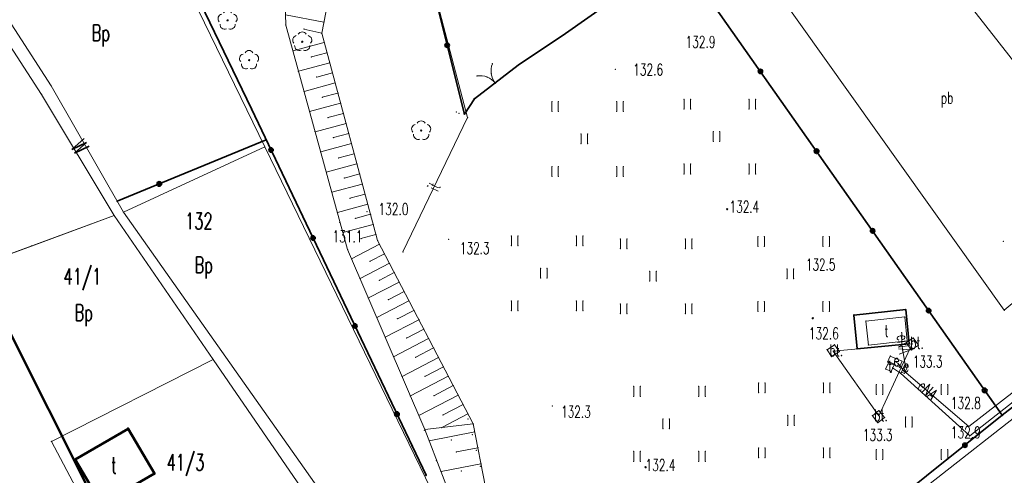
# Model space of a CAD drawing. Header units: metres. Extents: x 6429983 to 6430302, y 5950841 to 5951152.
# Tile 8 of 23: x 6430095 to 6430170, y 5950911 to 5950946. Entities that reach past the tile are written whole.
import ezdxf
from ezdxf.enums import TextEntityAlignment as Align

# ---------------------------------------------------------------- set-up
doc = ezdxf.new("R2010")
doc.units = ezdxf.units.M
doc.layers.get('0').update_dxf_attribs({"linetype": 'CONTINUOUS', "lineweight": 18})
for name, color, linetype, lineweight in [('BDOT500-BU-IB-12_01-', 7, 'CONTINUOUS', 18), ('BDOT500-KT-CR01-', 7, 'CONTINUOUS', 18), ('BDOT500-KT-OK02-', 7, 'CONTINUOUS', 18), ('BDOT500-KT-OK05_01-', 7, 'CONTINUOUS', 35), ('BDOT500-PT-TU-04-', 7, 'CONTINUOUS', 18), ('BDOT500-RT-PW01-', 7, 'CONTINUOUS', 18), ('BDOT500-RT-SKN-', 7, 'CONTINUOUS', 18), ('BDZ_ObiektPrzyrodniczy_P', 96, 'CONTINUOUS', 18), ('EGIB-BU-BT-', 7, 'CONTINUOUS', 50), ('EGIB-D03-', 7, 'CONTINUOUS', 18), ('EGIB-KL-B-', 96, 'CONTINUOUS', 18), ('EGIB-KL-BP-', 96, 'CONTINUOUS', 18), ('EGIB-KL-BR-RIVB-', 96, 'CONTINUOUS', 18), ('EGIB-KL-R-RIVB-', 96, 'CONTINUOUS', 18), ('EGIB-KL-W-', 96, 'CONTINUOUS', 18), ('GESUT-SU-PE-04-', 1, 'CONTINUOUS', 18), ('GESUT-SU-PE-US17_02-', 1, 'CONTINUOUS', 18), ('GESUT-SU-PE-US31_03-', 1, 'CONTINUOUS', 18), ('GESUT-SU-PT-01-', 30, 'CONTINUOUS', 18), ('GESUT-SU-PT-SM03_02-', 30, 'CONTINUOUS', 18), ('GESUT-SU-PT-US18_01-', 30, 'CONTINUOUS', 18), ('SKARPA', 7, 'CONTINUOUS', 18), ('skarpa nowa', 7, 'CONTINUOUS', 18), ('wypelnienie skarpy', 7, 'CONTINUOUS', 18), ('zakres', 1, 'CONTINUOUS', 50), ('zywoplot', 96, 'CONTINUOUS', 18)]:
    doc.layers.add(name, color=color, linetype=linetype, lineweight=lineweight)
doc.styles.get("Standard").update_dxf_attribs({"font": 'simplex.shx'})

# ---------------------------------------------------------------- blocks, each defined once
blk = doc.blocks.new('OBOP02_01')
at = {"linetype": 'Continuous', "lineweight": 18}
blk.add_hatch(color=0, dxfattribs=at).paths.add_polyline_path([(0, -0.1, 1), (0, 0.1, 1)])
at = {"color": 0, "linetype": 'Continuous', "lineweight": 18}
blk.add_circle((0, 0), 0.1, dxfattribs=at)
for centre, radius, start, end in [((-0.77, 0.25), 0.7, 101.6336, 222.6627), ((0, 0.8), 0.7, 29.8459, 150.1541), ((0.77, 0.25), 0.7, 317.3373, 78.3664), ((-0.46, -0.64), 0.71, 174.3693, 292.5572), ((0.46, -0.64), 0.71, 247.4428, 5.6307)]:
    blk.add_arc(centre, radius, start, end, dxfattribs=at)

msp = doc.modelspace()

# ---------------------------------------------------------------- linework, layer by layer
for p in [(6430140.4, 5950941.936), (6430128.177, 5950938.634), (6430128.177, 5950938.634), (6430128.384, 5950938.534), (6430129.044, 5950938.209), (6430121.29, 5950930.965), (6430119.207, 5950930.148), (6430127.574, 5950928.844), (6430170.26, 5950928.695), (6430124.057, 5950927.872), (6430135.564, 5950916.008), (6430129.082, 5950915.016), (6430129.082, 5950915.016), (6430125.707, 5950914.154), (6430125.707, 5950914.154), (6430125.75, 5950914.21), (6430129.47, 5950914.64), (6430129.59, 5950914.027), (6430126.084, 5950913.341), (6430127.78, 5950913.393), (6430127.78, 5950913.393), (6430129.391, 5950913.805), (6430129.391, 5950913.805), (6430124.737, 5950912.93), (6430128.184, 5950912.478), (6430129.701, 5950912.594), (6430129.701, 5950912.594), (6430129.83, 5950912.8), (6430126.629, 5950911.809), (6430126.629, 5950911.809), (6430126.994, 5950910.971), (6430128.55, 5950911.01), (6430128.55, 5950911.01), (6430130.01, 5950911.383), (6430130.01, 5950911.383), (6430130.07, 5950911.573)]:
    msp.add_point(p)
at = {"layer": 'BDOT500-BU-IB-12_01-', "linetype": 'Continuous', "lineweight": 18, "flags": 128}
msp.add_lwpolyline([(6430159.88, 5950920.71), (6430159.69, 5950922.55), (6430162.67, 5950922.87), (6430162.87, 5950921.03), (6430159.88, 5950920.71)], dxfattribs=at)
for points in [[(6430163.72, 5950920.7), (6430163.2, 5950920.34), (6430162.79, 5950920.87), (6430163.31, 5950921.26)], [(6430157.04, 5950919.82), (6430156.7, 5950920.35), (6430157.26, 5950920.73), (6430157.64, 5950920.21)], [(6430160.61, 5950914.73), (6430160.18, 5950915.27), (6430160.67, 5950915.66), (6430161.12, 5950915.12)]]:
    msp.add_lwpolyline(points, close=True, dxfattribs=at)
at = {"layer": 'BDOT500-BU-IB-12_01-'}
for p in [(6430159.69, 5950922.55), (6430162.67, 5950922.87), (6430162.79, 5950920.87), (6430162.87, 5950921.03), (6430163.31, 5950921.26), (6430156.7, 5950920.35), (6430157.26, 5950920.73), (6430157.64, 5950920.21), (6430159.88, 5950920.71), (6430159.88, 5950920.71), (6430163.2, 5950920.34), (6430163.72, 5950920.7), (6430157.04, 5950919.82), (6430160.67, 5950915.66), (6430160.18, 5950915.27), (6430160.61, 5950914.73), (6430161.12, 5950915.12)]:
    msp.add_point(p, dxfattribs=at)
at = {"layer": 'BDOT500-KT-CR01-', "lineweight": 18, "flags": 128}
msp.add_lwpolyline([(6430181.02, 5950929.83), (6430176.09, 5950926.06), (6430175.06, 5950927.35), (6430170.33, 5950923.39), (6430150.69, 5950950.95), (6430159.6, 5950957.17), (6430181.02, 5950929.83)], dxfattribs=at)
at = {"layer": 'BDOT500-KT-CR01-'}
msp.add_point((6430170.33, 5950923.39), dxfattribs=at)
at = {"layer": 'BDOT500-KT-OK02-', "lineweight": 18}
for centre, start, end in [((6430132.34, 5950941.8), 158, 218), ((6430129.98, 5950939.94), 38, 98)]:
    msp.add_arc(centre, 1.5, start, end, dxfattribs=at)
at = {"layer": 'BDOT500-KT-OK02-'}
for p in [(6430130.949, 5950942.362), (6430129.771, 5950941.425), (6430130.542, 5950941.331), (6430130.855, 5950941.591), (6430131.158, 5950940.877), (6430131.162, 5950940.863)]:
    msp.add_point(p, dxfattribs=at)
at = {"layer": 'BDOT500-KT-OK05_01-', "linetype": 'Continuous', "lineweight": 35, "flags": 128}
for points in [[(6430147.02, 5950896.73), (6430170.17, 5950915.3), (6430196.91, 5950936.05), (6430210.16, 5950946.62), (6430236.96, 5950968.19), (6430226.94, 5950976.63)], [(6430104.2, 5950955.93), (6430112.42, 5950938.88)], [(6430126.62, 5950947.17), (6430128.8, 5950938.48), (6430129.57, 5950939.67), (6430132.93, 5950942.26), (6430136.58, 5950944.69), (6430140, 5950947.09), (6430145.25, 5950950.77), (6430170.17, 5950915.3)], [(6430112.42, 5950938.88), (6430125.84, 5950910.69)], [(6430102.08, 5950931.78), (6430113.55, 5950936.5)], [(6430158.76, 5950923.01), (6430159, 5950920.42), (6430163, 5950920.79), (6430162.75, 5950923.44), (6430158.76, 5950923.01)]]:
    msp.add_lwpolyline(points, dxfattribs=at)
at = {"layer": 'BDOT500-KT-OK05_01-', "lineweight": 35}
for centre, radius in [((6430127.47, 5950943.78), 0.17), ((6430127.47, 5950943.78), 0.1), ((6430127.47, 5950943.78), 0.05), ((6430151.57, 5950941.77), 0.17), ((6430151.57, 5950941.77), 0.1), ((6430151.57, 5950941.77), 0.05), ((6430113.92, 5950935.72), 0.17), ((6430113.92, 5950935.72), 0.1), ((6430113.92, 5950935.72), 0.05), ((6430155.89, 5950935.63), 0.18), ((6430155.89, 5950935.63), 0.1), ((6430155.89, 5950935.63), 0.05), ((6430105.32, 5950933.11), 0.18), ((6430105.32, 5950933.11), 0.1), ((6430105.32, 5950933.11), 0.05), ((6430117.15, 5950928.95), 0.17), ((6430160.2, 5950929.5), 0.17), ((6430160.2, 5950929.5), 0.1), ((6430160.2, 5950929.5), 0.05), ((6430117.15, 5950928.95), 0.1), ((6430117.15, 5950928.95), 0.05), ((6430164.51, 5950923.36), 0.17), ((6430164.51, 5950923.36), 0.1), ((6430164.51, 5950923.36), 0.05), ((6430120.37, 5950922.18), 0.17), ((6430120.37, 5950922.18), 0.1), ((6430120.37, 5950922.18), 0.05), ((6430168.82, 5950917.22), 0.18), ((6430168.82, 5950917.22), 0.1), ((6430168.82, 5950917.22), 0.05), ((6430123.6, 5950915.4), 0.18), ((6430123.6, 5950915.4), 0.1), ((6430123.6, 5950915.4), 0.05), ((6430167.3, 5950913), 0.17), ((6430167.3, 5950913), 0.1), ((6430167.3, 5950913), 0.05)]:
    msp.add_circle(centre, radius, dxfattribs=at)
at = {"layer": 'BDOT500-KT-OK05_01-'}
for p in [(6430136.58, 5950944.69), (6430127.47, 5950943.78), (6430127.47, 5950943.78), (6430127.47, 5950943.78), (6430132.93, 5950942.26), (6430151.57, 5950941.77), (6430151.57, 5950941.77), (6430151.57, 5950941.77), (6430129.57, 5950939.67), (6430112.42, 5950938.88), (6430128.8, 5950938.48), (6430113.55, 5950936.5), (6430113.92, 5950935.72), (6430113.92, 5950935.72), (6430113.92, 5950935.72), (6430155.89, 5950935.63), (6430155.89, 5950935.63), (6430155.89, 5950935.63), (6430105.32, 5950933.11), (6430105.32, 5950933.11), (6430105.32, 5950933.11), (6430102.08, 5950931.78), (6430160.2, 5950929.5), (6430160.2, 5950929.5), (6430160.2, 5950929.5), (6430117.15, 5950928.95), (6430117.15, 5950928.95), (6430117.15, 5950928.95), (6430162.75, 5950923.44), (6430164.51, 5950923.36), (6430164.51, 5950923.36), (6430164.51, 5950923.36), (6430158.76, 5950923.01), (6430158.76, 5950923.01), (6430120.37, 5950922.18), (6430120.37, 5950922.18), (6430120.37, 5950922.18), (6430163, 5950920.79), (6430159, 5950920.42), (6430168.82, 5950917.22), (6430168.82, 5950917.22), (6430168.82, 5950917.22), (6430123.6, 5950915.4), (6430123.6, 5950915.4), (6430123.6, 5950915.4), (6430170.17, 5950915.3), (6430170.17, 5950915.3), (6430167.3, 5950913), (6430167.3, 5950913), (6430167.3, 5950913), (6430125.84, 5950910.69)]:
    msp.add_point(p, dxfattribs=at)
at = {"layer": 'BDOT500-PT-TU-04-', "linetype": 'Continuous', "lineweight": 18, "flags": 128}
for points in [[(6430135.52, 5950938.7), (6430135.52, 5950939.45)], [(6430136.02, 5950938.7), (6430136.02, 5950939.45)], [(6430140.52, 5950938.7), (6430140.52, 5950939.45)], [(6430141.02, 5950938.7), (6430141.02, 5950939.45)], [(6430145.69, 5950938.88), (6430145.69, 5950939.63)], [(6430146.19, 5950938.88), (6430146.19, 5950939.63)], [(6430150.69, 5950938.88), (6430150.69, 5950939.63)], [(6430151.19, 5950938.88), (6430151.19, 5950939.63)], [(6430137.77, 5950936.2), (6430137.77, 5950936.95)], [(6430138.27, 5950936.2), (6430138.27, 5950936.95)], [(6430147.94, 5950936.38), (6430147.94, 5950937.13)], [(6430148.44, 5950936.38), (6430148.44, 5950937.13)], [(6430135.52, 5950933.7), (6430135.52, 5950934.45)], [(6430136.02, 5950933.7), (6430136.02, 5950934.45)], [(6430140.52, 5950933.7), (6430140.52, 5950934.45)], [(6430141.02, 5950933.7), (6430141.02, 5950934.45)], [(6430145.69, 5950933.88), (6430145.69, 5950934.63)], [(6430146.19, 5950933.88), (6430146.19, 5950934.63)], [(6430150.69, 5950933.88), (6430150.69, 5950934.63)], [(6430151.19, 5950933.88), (6430151.19, 5950934.63)], [(6430132.41, 5950928.36), (6430132.41, 5950929.11)], [(6430132.91, 5950928.36), (6430132.91, 5950929.11)], [(6430137.41, 5950928.36), (6430137.41, 5950929.11)], [(6430137.91, 5950928.36), (6430137.91, 5950929.11)], [(6430140.8, 5950928.13), (6430140.8, 5950928.88)], [(6430141.3, 5950928.13), (6430141.3, 5950928.88)], [(6430145.8, 5950928.13), (6430145.8, 5950928.88)], [(6430146.3, 5950928.13), (6430146.3, 5950928.88)], [(6430151.37, 5950928.31), (6430151.37, 5950929.06)], [(6430151.87, 5950928.31), (6430151.87, 5950929.06)], [(6430156.37, 5950928.31), (6430156.37, 5950929.06)], [(6430156.87, 5950928.31), (6430156.87, 5950929.06)], [(6430134.66, 5950925.86), (6430134.66, 5950926.61)], [(6430135.16, 5950925.86), (6430135.16, 5950926.61)], [(6430143.05, 5950925.63), (6430143.05, 5950926.38)], [(6430143.55, 5950925.63), (6430143.55, 5950926.38)], [(6430153.62, 5950925.81), (6430153.62, 5950926.56)], [(6430154.12, 5950925.81), (6430154.12, 5950926.56)], [(6430132.41, 5950923.36), (6430132.41, 5950924.11)], [(6430132.91, 5950923.36), (6430132.91, 5950924.11)], [(6430137.41, 5950923.36), (6430137.41, 5950924.11)], [(6430137.91, 5950923.36), (6430137.91, 5950924.11)], [(6430140.8, 5950923.13), (6430140.8, 5950923.88)], [(6430141.3, 5950923.13), (6430141.3, 5950923.88)], [(6430145.8, 5950923.13), (6430145.8, 5950923.88)], [(6430146.3, 5950923.13), (6430146.3, 5950923.88)], [(6430151.37, 5950923.31), (6430151.37, 5950924.06)], [(6430151.87, 5950923.31), (6430151.87, 5950924.06)], [(6430156.37, 5950923.31), (6430156.37, 5950924.06)], [(6430156.87, 5950923.31), (6430156.87, 5950924.06)], [(6430151.42, 5950917.04), (6430151.42, 5950917.79)], [(6430151.92, 5950917.04), (6430151.92, 5950917.79)], [(6430156.42, 5950917.04), (6430156.42, 5950917.79)], [(6430156.92, 5950917.04), (6430156.92, 5950917.79)], [(6430141.82, 5950916.77), (6430141.82, 5950917.52)], [(6430142.32, 5950916.77), (6430142.32, 5950917.52)], [(6430146.82, 5950916.77), (6430146.82, 5950917.52)], [(6430147.32, 5950916.77), (6430147.32, 5950917.52)], [(6430160.48, 5950916.91), (6430160.48, 5950917.66)], [(6430160.98, 5950916.91), (6430160.98, 5950917.66)], [(6430165.48, 5950916.91), (6430165.48, 5950917.66)], [(6430165.98, 5950916.91), (6430165.98, 5950917.66)], [(6430144.07, 5950914.27), (6430144.07, 5950915.02)], [(6430144.57, 5950914.27), (6430144.57, 5950915.02)], [(6430153.67, 5950914.54), (6430153.67, 5950915.29)], [(6430154.17, 5950914.54), (6430154.17, 5950915.29)], [(6430162.73, 5950914.41), (6430162.73, 5950915.16)], [(6430163.23, 5950914.41), (6430163.23, 5950915.16)], [(6430141.82, 5950911.77), (6430141.82, 5950912.52)], [(6430142.32, 5950911.77), (6430142.32, 5950912.52)], [(6430146.82, 5950911.77), (6430146.82, 5950912.52)], [(6430147.32, 5950911.77), (6430147.32, 5950912.52)], [(6430151.42, 5950912.04), (6430151.42, 5950912.79)], [(6430151.92, 5950912.04), (6430151.92, 5950912.79)], [(6430156.42, 5950912.04), (6430156.42, 5950912.79)], [(6430156.92, 5950912.04), (6430156.92, 5950912.79)], [(6430160.48, 5950911.91), (6430160.48, 5950912.66)], [(6430160.98, 5950911.91), (6430160.98, 5950912.66)], [(6430165.48, 5950911.91), (6430165.48, 5950912.66)], [(6430165.98, 5950911.91), (6430165.98, 5950912.66)]]:
    msp.add_lwpolyline(points, dxfattribs=at)
at = {"layer": 'BDOT500-PT-TU-04-'}
for p in [(6430135.52, 5950939.45), (6430136.02, 5950939.45), (6430140.52, 5950939.45), (6430141.02, 5950939.45), (6430145.69, 5950939.63), (6430146.19, 5950939.63), (6430150.69, 5950939.63), (6430151.19, 5950939.63), (6430135.52, 5950938.7), (6430136.02, 5950938.7), (6430140.52, 5950938.7), (6430141.02, 5950938.7), (6430145.69, 5950938.88), (6430146.19, 5950938.88), (6430150.69, 5950938.88), (6430151.19, 5950938.88), (6430137.77, 5950936.95), (6430138.27, 5950936.95), (6430147.94, 5950937.13), (6430148.44, 5950937.13), (6430137.77, 5950936.2), (6430138.27, 5950936.2), (6430147.94, 5950936.38), (6430148.44, 5950936.38), (6430135.52, 5950934.45), (6430136.02, 5950934.45), (6430140.52, 5950934.45), (6430141.02, 5950934.45), (6430145.69, 5950934.63), (6430146.19, 5950934.63), (6430150.69, 5950934.63), (6430151.19, 5950934.63), (6430135.52, 5950933.7), (6430136.02, 5950933.7), (6430140.52, 5950933.7), (6430141.02, 5950933.7), (6430145.69, 5950933.88), (6430146.19, 5950933.88), (6430150.69, 5950933.88), (6430151.19, 5950933.88), (6430132.41, 5950929.11), (6430132.91, 5950929.11), (6430137.41, 5950929.11), (6430137.91, 5950929.11), (6430132.41, 5950928.36), (6430132.91, 5950928.36), (6430137.41, 5950928.36), (6430137.91, 5950928.36), (6430140.8, 5950928.88), (6430141.3, 5950928.88), (6430145.8, 5950928.88), (6430146.3, 5950928.88), (6430151.37, 5950929.06), (6430151.87, 5950929.06), (6430156.37, 5950929.06), (6430156.87, 5950929.06), (6430140.8, 5950928.13), (6430141.3, 5950928.13), (6430145.8, 5950928.13), (6430146.3, 5950928.13), (6430151.37, 5950928.31), (6430151.87, 5950928.31), (6430156.37, 5950928.31), (6430156.87, 5950928.31), (6430134.66, 5950926.61), (6430135.16, 5950926.61), (6430143.05, 5950926.38), (6430143.55, 5950926.38), (6430153.62, 5950926.56), (6430154.12, 5950926.56), (6430134.66, 5950925.86), (6430135.16, 5950925.86), (6430143.05, 5950925.63), (6430143.55, 5950925.63), (6430153.62, 5950925.81), (6430154.12, 5950925.81), (6430132.41, 5950924.11), (6430132.91, 5950924.11), (6430137.41, 5950924.11), (6430137.91, 5950924.11), (6430140.8, 5950923.88), (6430141.3, 5950923.88), (6430145.8, 5950923.88), (6430146.3, 5950923.88), (6430151.37, 5950924.06), (6430151.87, 5950924.06), (6430156.37, 5950924.06), (6430156.87, 5950924.06), (6430132.41, 5950923.36), (6430132.91, 5950923.36), (6430137.41, 5950923.36), (6430137.91, 5950923.36), (6430140.8, 5950923.13), (6430141.3, 5950923.13), (6430145.8, 5950923.13), (6430146.3, 5950923.13), (6430151.37, 5950923.31), (6430151.87, 5950923.31), (6430156.37, 5950923.31), (6430156.87, 5950923.31), (6430151.42, 5950917.79), (6430151.92, 5950917.79), (6430156.42, 5950917.79), (6430156.92, 5950917.79), (6430141.82, 5950917.52), (6430142.32, 5950917.52), (6430146.82, 5950917.52), (6430147.32, 5950917.52), (6430151.42, 5950917.04), (6430151.92, 5950917.04), (6430156.42, 5950917.04), (6430156.92, 5950917.04), (6430160.48, 5950917.66), (6430160.98, 5950917.66), (6430165.48, 5950917.66), (6430165.98, 5950917.66), (6430141.82, 5950916.77), (6430142.32, 5950916.77), (6430146.82, 5950916.77), (6430147.32, 5950916.77), (6430160.48, 5950916.91), (6430160.98, 5950916.91), (6430165.48, 5950916.91), (6430165.98, 5950916.91), (6430144.07, 5950915.02), (6430144.57, 5950915.02), (6430153.67, 5950915.29), (6430154.17, 5950915.29), (6430162.73, 5950915.16), (6430163.23, 5950915.16), (6430144.07, 5950914.27), (6430144.57, 5950914.27), (6430153.67, 5950914.54), (6430154.17, 5950914.54), (6430162.73, 5950914.41), (6430163.23, 5950914.41), (6430141.82, 5950912.52), (6430142.32, 5950912.52), (6430146.82, 5950912.52), (6430147.32, 5950912.52), (6430151.42, 5950912.79), (6430151.92, 5950912.79), (6430156.42, 5950912.79), (6430156.92, 5950912.79), (6430160.48, 5950912.66), (6430160.98, 5950912.66), (6430165.48, 5950912.66), (6430165.98, 5950912.66), (6430141.82, 5950911.77), (6430142.32, 5950911.77), (6430146.82, 5950911.77), (6430147.32, 5950911.77), (6430151.42, 5950912.04), (6430151.92, 5950912.04), (6430156.42, 5950912.04), (6430156.92, 5950912.04), (6430160.48, 5950911.91), (6430160.98, 5950911.91), (6430165.48, 5950911.91), (6430165.98, 5950911.91)]:
    msp.add_point(p, dxfattribs=at)
at = {"layer": 'BDOT500-RT-PW01-', "lineweight": 18}
for centre in [(6430149.01, 5950931.16), (6430155.59, 5950922.77), (6430167.8, 5950913.48), (6430142.73, 5950911.3)]:
    msp.add_circle(centre, 0.05, dxfattribs=at)
at = {"layer": 'BDOT500-RT-PW01-'}
for p in [(6430149.01, 5950931.16), (6430155.59, 5950922.77), (6430167.8, 5950913.48), (6430142.73, 5950911.3)]:
    msp.add_point(p, dxfattribs=at)
at = {"layer": 'BDOT500-RT-SKN-', "linetype": 'Continuous', "lineweight": 18, "flags": 128}
for points in [[(6430117.98, 5950945.56), (6430115.03, 5950946.12)], [(6430117.82, 5950944.7), (6430116.45, 5950945.03)], [(6430118.01, 5950943.99), (6430115.6, 5950943.34)], [(6430118.22, 5950943.21), (6430117.02, 5950942.88)], [(6430118.43, 5950942.43), (6430116.03, 5950941.78)], [(6430118.64, 5950941.65), (6430117.44, 5950941.33)], [(6430118.85, 5950940.88), (6430116.46, 5950940.23)], [(6430119.06, 5950940.1), (6430117.86, 5950939.78)], [(6430119.27, 5950939.32), (6430116.88, 5950938.68)], [(6430119.48, 5950938.54), (6430118.29, 5950938.22)], [(6430119.69, 5950937.76), (6430117.31, 5950937.13)], [(6430119.89, 5950936.99), (6430118.71, 5950936.67)], [(6430120.1, 5950936.21), (6430117.74, 5950935.57)], [(6430120.31, 5950935.43), (6430119.13, 5950935.11)], [(6430120.52, 5950934.65), (6430118.17, 5950934.02)], [(6430120.73, 5950933.88), (6430119.56, 5950933.56)], [(6430120.94, 5950933.1), (6430118.6, 5950932.47)], [(6430121.15, 5950932.32), (6430119.98, 5950932.01)], [(6430121.36, 5950931.54), (6430119.02, 5950930.91)], [(6430121.57, 5950930.77), (6430120.4, 5950930.45)], [(6430121.78, 5950929.99), (6430119.45, 5950929.36)], [(6430121.99, 5950929.21), (6430120.83, 5950928.9)], [(6430122.26, 5950928.46), (6430120.12, 5950927.34)], [(6430122.64, 5950927.73), (6430121.54, 5950927.16)], [(6430123.02, 5950927.01), (6430120.77, 5950925.83)], [(6430123.4, 5950926.28), (6430122.24, 5950925.68)], [(6430123.77, 5950925.56), (6430121.41, 5950924.33)], [(6430124.15, 5950924.83), (6430122.94, 5950924.2)], [(6430124.53, 5950924.11), (6430122.06, 5950922.82)], [(6430124.91, 5950923.38), (6430123.64, 5950922.73)], [(6430125.29, 5950922.66), (6430122.7, 5950921.31)], [(6430125.66, 5950921.94), (6430124.35, 5950921.25)], [(6430126.04, 5950921.21), (6430123.35, 5950919.81)], [(6430126.42, 5950920.49), (6430125.05, 5950919.77)], [(6430126.8, 5950919.76), (6430124, 5950918.3)], [(6430127.18, 5950919.04), (6430125.75, 5950918.29)], [(6430127.55, 5950918.31), (6430124.64, 5950916.79)], [(6430127.93, 5950917.59), (6430126.45, 5950916.81)], [(6430128.31, 5950916.86), (6430125.29, 5950915.29)], [(6430128.69, 5950916.14), (6430127.15, 5950915.33)], [(6430129.07, 5950915.41), (6430127.05, 5950914.36)], [(6430129.47, 5950914.64), (6430125.75, 5950914.21)]]:
    msp.add_lwpolyline(points, dxfattribs=at)
at = {"layer": 'BDOT500-RT-SKN-'}
for p in [(6430115.05, 5950945.33), (6430116.45, 5950945.03), (6430117.98, 5950945.56), (6430117.82, 5950944.7), (6430117.82, 5950944.7), (6430118.01, 5950943.99), (6430115.6, 5950943.34), (6430117.02, 5950942.88), (6430118.22, 5950943.21), (6430118.43, 5950942.43), (6430116.03, 5950941.78), (6430117.44, 5950941.33), (6430118.64, 5950941.65), (6430118.85, 5950940.88), (6430116.46, 5950940.23), (6430117.86, 5950939.78), (6430119.06, 5950940.1), (6430119.27, 5950939.32), (6430116.88, 5950938.68), (6430118.29, 5950938.22), (6430119.48, 5950938.54), (6430119.69, 5950937.76), (6430117.31, 5950937.13), (6430119.89, 5950936.99), (6430118.71, 5950936.67), (6430120.1, 5950936.21), (6430117.74, 5950935.57), (6430120.31, 5950935.43), (6430119.13, 5950935.11), (6430120.52, 5950934.65), (6430118.17, 5950934.02), (6430120.73, 5950933.88), (6430119.56, 5950933.56), (6430120.94, 5950933.1), (6430118.6, 5950932.47), (6430121.15, 5950932.32), (6430119.98, 5950932.01), (6430121.36, 5950931.54), (6430119.02, 5950930.91), (6430121.57, 5950930.77), (6430120.4, 5950930.45), (6430121.78, 5950929.99), (6430119.45, 5950929.36), (6430121.99, 5950929.21), (6430120.83, 5950928.9), (6430122.11, 5950928.75), (6430122.26, 5950928.46), (6430119.81, 5950928.06), (6430122.64, 5950927.73), (6430120.12, 5950927.34), (6430121.54, 5950927.16), (6430123.02, 5950927.01), (6430123.4, 5950926.28), (6430120.77, 5950925.83), (6430122.24, 5950925.68), (6430123.77, 5950925.56), (6430124.15, 5950924.83), (6430121.41, 5950924.33), (6430122.94, 5950924.2), (6430124.53, 5950924.11), (6430124.91, 5950923.38), (6430122.06, 5950922.82), (6430123.64, 5950922.73), (6430125.29, 5950922.66), (6430125.66, 5950921.94), (6430122.7, 5950921.31), (6430124.35, 5950921.25), (6430126.04, 5950921.21), (6430126.42, 5950920.49), (6430123.35, 5950919.81), (6430125.05, 5950919.77), (6430126.8, 5950919.76), (6430127.18, 5950919.04), (6430124, 5950918.3), (6430125.75, 5950918.29), (6430127.55, 5950918.31), (6430127.93, 5950917.59), (6430124.64, 5950916.79), (6430126.45, 5950916.81), (6430128.31, 5950916.86), (6430128.69, 5950916.14), (6430125.29, 5950915.29), (6430127.15, 5950915.33), (6430129.07, 5950915.41), (6430125.75, 5950914.21), (6430125.75, 5950914.21), (6430127.05, 5950914.36), (6430129.47, 5950914.64), (6430129.47, 5950914.64)]:
    msp.add_point(p, dxfattribs=at)
at = {"layer": 'BDZ_ObiektPrzyrodniczy_P'}
for p in [(6430110.575, 5950945.699), (6430116.317, 5950944.054), (6430112.224, 5950942.633), (6430125.466, 5950937.212)]:
    msp.add_point(p, dxfattribs=at)
at = {"layer": 'EGIB-BU-BT-', "linetype": 'Continuous', "lineweight": 50, "flags": 128}
msp.add_lwpolyline([(6430098.86, 5950911.9), (6430102.92, 5950914.27), (6430104.94, 5950910.82), (6430100.87, 5950908.45)], close=True, dxfattribs=at)
at = {"layer": 'EGIB-BU-BT-'}
for p in [(6430102.92, 5950914.27), (6430098.86, 5950911.9), (6430104.94, 5950910.82)]:
    msp.add_point(p, dxfattribs=at)
at = {"layer": 'EGIB-D03-', "linetype": 'Continuous', "lineweight": 18, "flags": 128}
for points in [[(6430140.63, 5951050.42), (6430186.81, 5951007.51), (6430198.5, 5950998.82), (6430195.09, 5950994.94), (6430224.84, 5950972.94), (6430230.57, 5950975.48), (6430236.78, 5950971.3), (6430230.66, 5950962.69), (6430173.63, 5950917.1), (6430152.54, 5950900.58), (6430136.47, 5950888.51), (6430113.43, 5950935.96), (6430100.43, 5950962.72), (6430089.8, 5950957.42), (6430080.04, 5950972.84), (6430066.15, 5950994.81), (6430109.39, 5951026.78)], [(6430102.56, 5950930.94), (6430097.01, 5950940.65), (6430087.09, 5950956), (6430087.78, 5950956.46), (6430089.8, 5950957.42), (6430100.43, 5950962.72), (6430113.43, 5950935.96)], [(6430136.47, 5950888.51), (6430135.3, 5950887.33), (6430136.09, 5950884.83), (6430130.26, 5950879.02), (6430129.23, 5950883.28), (6430129.16, 5950884.58), (6430127.53, 5950888), (6430126.4, 5950889.01), (6430119.41, 5950907.05), (6430102.56, 5950930.94), (6430113.43, 5950935.96)]]:
    msp.add_lwpolyline(points, close=True, dxfattribs=at)
for points in [[(6430061.606, 5950931.27), (6430063.14, 5950932.22), (6430065, 5950929.27), (6430090.6, 5950945.86), (6430073.11, 5950968.16), (6430080.04, 5950972.84), (6430089.8, 5950957.42), (6430087.78, 5950956.46), (6430087.09, 5950956), (6430082.85, 5950961.89), (6430081.91, 5950961.29), (6430081.41, 5950960.97), (6430086.26, 5950955.46), (6430096.26, 5950940), (6430101.85, 5950930.67), (6430084.35, 5950924.25), (6430070.77, 5950918.296)], [(6430087.09, 5950956), (6430097.01, 5950940.65), (6430102.56, 5950930.94), (6430119.41, 5950907.05)], [(6430118.58, 5950906.33), (6430109.46, 5950919.6), (6430101.85, 5950930.67), (6430096.26, 5950940), (6430086.26, 5950955.46)], [(6430070.77, 5950918.296), (6430084.35, 5950924.25), (6430101.85, 5950930.67), (6430109.46, 5950919.6), (6430097.02, 5950913.29), (6430101, 5950905.77), (6430085.131, 5950897.964)], [(6430085.131, 5950897.964), (6430101, 5950905.77), (6430097.02, 5950913.29), (6430109.46, 5950919.6), (6430118.58, 5950906.33), (6430124.55, 5950891.55), (6430126.15, 5950888.8), (6430104.635, 5950870.349)], [(6430167.839, 5950876.827), (6430152.54, 5950900.58), (6430173.63, 5950917.1), (6430180.08, 5950909.85), (6430197.098, 5950890.74)]]:
    msp.add_lwpolyline(points, dxfattribs=at)
at = {"layer": 'EGIB-D03-'}
for p in [(6430097.01, 5950940.65), (6430097.01, 5950940.65), (6430097.01, 5950940.65), (6430097.01, 5950940.65), (6430096.26, 5950940), (6430096.26, 5950940), (6430096.26, 5950940), (6430096.26, 5950940), (6430113.43, 5950935.96), (6430113.43, 5950935.96), (6430113.43, 5950935.96), (6430113.43, 5950935.96), (6430113.43, 5950935.96), (6430113.43, 5950935.96), (6430101.85, 5950930.67), (6430101.85, 5950930.67), (6430101.85, 5950930.67), (6430101.85, 5950930.67), (6430101.85, 5950930.67), (6430101.85, 5950930.67), (6430102.56, 5950930.94), (6430102.56, 5950930.94), (6430102.56, 5950930.94), (6430102.56, 5950930.94), (6430102.56, 5950930.94), (6430102.56, 5950930.94), (6430109.46, 5950919.6), (6430109.46, 5950919.6), (6430109.46, 5950919.6), (6430109.46, 5950919.6), (6430109.46, 5950919.6), (6430109.46, 5950919.6), (6430097.02, 5950913.29), (6430097.02, 5950913.29), (6430097.02, 5950913.29), (6430097.02, 5950913.29)]:
    msp.add_point(p, dxfattribs=at)
at = {"layer": 'EGIB-KL-B-', "lineweight": 18, "flags": 128}
for points in [[(6430061.606, 5950931.27), (6430063.14, 5950932.22), (6430065, 5950929.27), (6430090.6, 5950945.86), (6430073.11, 5950968.16), (6430080.04, 5950972.84), (6430081.6, 5950970.38), (6430089.8, 5950957.42), (6430087.78, 5950956.46), (6430087.09, 5950956), (6430082.85, 5950961.89), (6430081.91, 5950961.29), (6430081.41, 5950960.97), (6430086.26, 5950955.46), (6430096.26, 5950940), (6430101.85, 5950930.67), (6430095.48, 5950928.33), (6430086.92, 5950925.19), (6430085.09, 5950924.52), (6430084.35, 5950924.25), (6430070.77, 5950918.296)], [(6430085.131, 5950897.964), (6430101, 5950905.77), (6430097.02, 5950913.29), (6430109.46, 5950919.6), (6430118.58, 5950906.33), (6430124.55, 5950891.55), (6430126.15, 5950888.8), (6430104.635, 5950870.349)]]:
    msp.add_lwpolyline(points, dxfattribs=at)
at = {"layer": 'EGIB-KL-B-'}
for p in [(6430096.26, 5950940), (6430101.85, 5950930.67), (6430095.48, 5950928.33), (6430109.46, 5950919.6), (6430097.02, 5950913.29)]:
    msp.add_point(p, dxfattribs=at)
at = {"layer": 'EGIB-KL-BP-', "lineweight": 18, "flags": 128}
for points in [[(6430100.43, 5950962.72), (6430113.43, 5950935.96), (6430102.56, 5950930.94), (6430097.01, 5950940.65), (6430087.09, 5950956), (6430087.78, 5950956.46), (6430089.8, 5950957.42)], [(6430136.47, 5950888.51), (6430135.3, 5950887.33), (6430136.09, 5950884.83), (6430130.26, 5950879.02), (6430129.23, 5950883.28), (6430129.16, 5950884.58), (6430127.53, 5950888), (6430126.4, 5950889.01), (6430119.41, 5950907.05), (6430102.56, 5950930.94), (6430113.43, 5950935.96)]]:
    msp.add_lwpolyline(points, close=True, dxfattribs=at)
msp.add_lwpolyline([(6430070.77, 5950918.296), (6430084.35, 5950924.25), (6430085.09, 5950924.52), (6430086.92, 5950925.19), (6430095.48, 5950928.33), (6430101.85, 5950930.67), (6430109.46, 5950919.6), (6430097.02, 5950913.29), (6430101, 5950905.77), (6430085.131, 5950897.964)], dxfattribs=at)
at = {"layer": 'EGIB-KL-BP-'}
for p in [(6430097.01, 5950940.65), (6430113.43, 5950935.96), (6430113.43, 5950935.96), (6430101.85, 5950930.67), (6430102.56, 5950930.94), (6430102.56, 5950930.94), (6430095.48, 5950928.33), (6430109.46, 5950919.6), (6430097.02, 5950913.29)]:
    msp.add_point(p, dxfattribs=at)
at = {"layer": 'EGIB-KL-BR-RIVB-', "lineweight": 18, "flags": 128}
msp.add_lwpolyline([(6430124.17, 5951005.03), (6430142.9, 5951022.68), (6430126.59, 5951039.8), (6430140.63, 5951050.42), (6430153.92, 5951038.07), (6430186.81, 5951007.51), (6430198.5, 5950998.82), (6430195.09, 5950994.94), (6430224.84, 5950972.94), (6430230.57, 5950975.48), (6430236.78, 5950971.3), (6430230.66, 5950962.69), (6430173.63, 5950917.1), (6430152.54, 5950900.58), (6430136.47, 5950888.51), (6430113.43, 5950935.96), (6430100.43, 5950962.72), (6430089.8, 5950957.42), (6430081.6, 5950970.38), (6430119.07, 5950997.19)], close=True, dxfattribs=at)
at = {"layer": 'EGIB-KL-BR-RIVB-'}
msp.add_point((6430113.43, 5950935.96), dxfattribs=at)
at = {"layer": 'EGIB-KL-R-RIVB-', "lineweight": 18, "flags": 128}
msp.add_lwpolyline([(6430167.839, 5950876.827), (6430152.54, 5950900.58), (6430173.63, 5950917.1), (6430180.08, 5950909.85), (6430197.098, 5950890.74)], dxfattribs=at)
at = {"layer": 'EGIB-KL-W-', "lineweight": 18, "flags": 128}
for points in [[(6430087.09, 5950956), (6430097.01, 5950940.65), (6430102.56, 5950930.94), (6430119.41, 5950907.05)], [(6430118.58, 5950906.33), (6430109.46, 5950919.6), (6430101.85, 5950930.67), (6430096.26, 5950940), (6430086.26, 5950955.46)]]:
    msp.add_lwpolyline(points, dxfattribs=at)
at = {"layer": 'EGIB-KL-W-'}
for p in [(6430097.01, 5950940.65), (6430096.26, 5950940), (6430101.85, 5950930.67), (6430102.56, 5950930.94), (6430109.46, 5950919.6)]:
    msp.add_point(p, dxfattribs=at)
at = {"layer": 'GESUT-SU-PE-04-', "linetype": 'Continuous', "lineweight": 18, "flags": 128}
for points in [[(6430189.37, 5950985.18), (6430198.67, 5950971.56), (6430204.81, 5950962.59), (6430200.4, 5950957.05), (6430209.19, 5950946.84), (6430198.32, 5950937.98), (6430186.33, 5950928.96), (6430167.59, 5950914.43), (6430162.6, 5950918.72), (6430162.15, 5950919.31), (6430161.91, 5950919.43)], [(6430162.44, 5950921.67), (6430162.45, 5950920.74), (6430162.74, 5950919.02)]]:
    msp.add_lwpolyline(points, dxfattribs=at)
at = {"layer": 'GESUT-SU-PE-04-'}
for p in [(6430162.44, 5950921.67), (6430162.45, 5950920.74), (6430161.91, 5950919.43), (6430162.15, 5950919.31), (6430162.6, 5950918.72), (6430162.74, 5950919.02), (6430167.59, 5950914.43)]:
    msp.add_point(p, dxfattribs=at)
at = {"layer": 'GESUT-SU-PE-US17_02-', "linetype": 'Continuous', "lineweight": 18, "flags": 128}
for points in [[(6430161.35, 5950919.4), (6430161.55, 5950919.86)], [(6430161.35, 5950919.4), (6430162.27, 5950919)], [(6430161.55, 5950919.86), (6430162.47, 5950919.46)], [(6430162.47, 5950919.46), (6430162.27, 5950919)]]:
    msp.add_lwpolyline(points, dxfattribs=at)
at = {"layer": 'GESUT-SU-PE-US17_02-'}
for p in [(6430161.35, 5950919.4), (6430161.35, 5950919.4), (6430161.55, 5950919.86), (6430161.55, 5950919.86), (6430162.47, 5950919.46), (6430162.47, 5950919.46), (6430162.27, 5950919), (6430162.27, 5950919)]:
    msp.add_point(p, dxfattribs=at)
at = {"layer": 'GESUT-SU-PE-US31_03-', "linetype": 'Continuous', "lineweight": 18, "flags": 128}
msp.add_lwpolyline([(6430162.91, 5950919.11), (6430162.64, 5950918.52), (6430162.41, 5950918.62), (6430162.68, 5950919.21)], close=True, dxfattribs=at)
at = {"layer": 'GESUT-SU-PE-US31_03-'}
for p in [(6430162.41, 5950918.62), (6430162.64, 5950918.52), (6430162.68, 5950919.21), (6430162.91, 5950919.11)]:
    msp.add_point(p, dxfattribs=at)
at = {"layer": 'GESUT-SU-PT-01-', "linetype": 'Continuous', "lineweight": 18, "flags": 128}
msp.add_lwpolyline([(6430161.74, 5950918.96), (6430162.34, 5950918.54), (6430167.67, 5950913.71), (6430209.79, 5950946.77), (6430200.24, 5950957.73), (6430203.34, 5950961.46), (6430208.41, 5950967.55), (6430217.44, 5950978.01), (6430225.98, 5950992.29), (6430219.94, 5950996.78), (6430210.97, 5951003.39), (6430209.6, 5951004.65), (6430206.66, 5951007.23), (6430183.78, 5951023.85), (6430180.49, 5951026.18), (6430178.87, 5951032.1), (6430168.18, 5951042.31), (6430156.98, 5951053.24), (6430154.39, 5951055.42)], dxfattribs=at)
at = {"layer": 'GESUT-SU-PT-01-'}
for p in [(6430161.74, 5950918.96), (6430162.34, 5950918.54), (6430167.67, 5950913.71)]:
    msp.add_point(p, dxfattribs=at)
at = {"layer": 'GESUT-SU-PT-SM03_02-', "linetype": 'Continuous', "lineweight": 18, "flags": 128}
msp.add_lwpolyline([(6430160.67, 5950915.27), (6430157.17, 5950920.25), (6430163.23, 5950920.81)], close=True, dxfattribs=at)
at = {"layer": 'GESUT-SU-PT-SM03_02-'}
for p in [(6430163.23, 5950920.81), (6430157.17, 5950920.25), (6430160.67, 5950915.27)]:
    msp.add_point(p, dxfattribs=at)
at = {"layer": 'GESUT-SU-PT-US18_01-', "linetype": 'Continuous', "lineweight": 18, "flags": 128}
msp.add_lwpolyline([(6430161.87, 5950919.23), (6430161.63, 5950918.68), (6430161.2, 5950918.87), (6430161.46, 5950919.42)], close=True, dxfattribs=at)
at = {"layer": 'GESUT-SU-PT-US18_01-'}
for p in [(6430161.46, 5950919.42), (6430161.2, 5950918.87), (6430161.63, 5950918.68), (6430161.87, 5950919.23)]:
    msp.add_point(p, dxfattribs=at)
at = {"layer": 'SKARPA', "lineweight": 18, "flags": 128}
for points in [[(6430106.31, 5950972.5), (6430107.55, 5950968.43), (6430110.17, 5950957.04), (6430114.79, 5950952.64), (6430114.92, 5950949.58), (6430115.05, 5950945.33), (6430119.81, 5950928.06), (6430125.75, 5950914.21)], [(6430129.47, 5950914.64), (6430122.11, 5950928.75), (6430117.82, 5950944.7), (6430118.59, 5950948.72), (6430116.52, 5950953.54), (6430112.72, 5950958.11), (6430110.51, 5950969.15), (6430106.31, 5950972.5)]]:
    msp.add_lwpolyline(points, dxfattribs=at)
at = {"layer": 'skarpa nowa', "lineweight": 18, "flags": 128}
msp.add_lwpolyline([(6430129.47, 5950914.64), (6430130.424, 5950909.765), (6430138.665, 5950894.083), (6430136.782, 5950891.16), (6430128.474, 5950907.116), (6430125.75, 5950914.21)], close=True, dxfattribs=at)
at = {"layer": 'wypelnienie skarpy', "linetype": 'Continuous', "lineweight": 18, "flags": 128}
for points in [[(6430129.59, 5950914.027), (6430126.084, 5950913.341)], [(6430129.83, 5950912.8), (6430128.184, 5950912.478)], [(6430130.07, 5950911.573), (6430126.994, 5950910.971)]]:
    msp.add_lwpolyline(points, dxfattribs=at)
at = {"layer": 'zakres', "lineweight": 50, "flags": 128}
msp.add_lwpolyline([(6430041, 5950994.6), (6430050.861, 5951004.14), (6430164.541, 5951091.89), (6430190.8, 5951065.9), (6430193.4, 5951043.2), (6430213.25, 5951020.73), (6430240.23, 5950999.96), (6430279.1, 5950966.7), (6430239.4, 5950934.2), (6430190.3, 5950903.9), (6430153, 5950886.1), (6430128, 5950869.7), (6430121.5, 5950865.8), (6430105.6, 5950898.2), (6430088, 5950933.3)], close=True, dxfattribs=at)
at = {"layer": 'zywoplot', "lineweight": 18, "flags": 128}
msp.add_lwpolyline([(6430122.93, 5950961.5), (6430129.044, 5950938.209), (6430124.057, 5950927.872)], dxfattribs=at)

# ---------------------------------------------------------------- block references
at = {"layer": 'BDZ_ObiektPrzyrodniczy_P', "linetype": 'Continuous', "xscale": 0.5, "yscale": 0.5, "zscale": 0.5}
for p in [(6430110.575, 5950945.699), (6430116.317, 5950944.054), (6430112.224, 5950942.633), (6430125.466, 5950937.212)]:
    msp.add_blockref('OBOP02_01', p, dxfattribs=at)

# ---------------------------------------------------------------- texts
at = {"layer": 'BDOT500-BU-IB-12_01-', "lineweight": 18, "width": 0.66}
for s, p in [('t', (6430161.105, 5950922.24)), ('bt.', (6430156.89, 5950920.75)), ('bt.', (6430163.09, 5950921.33)), ('bt.', (6430160.33, 5950915.75))]:
    msp.add_text(s, height=0.9, dxfattribs=at).set_placement(p, align=Align.TOP_LEFT)
at = {"layer": 'BDOT500-KT-CR01-', "lineweight": 18, "width": 0.66}
msp.add_text('pb', height=0.9, dxfattribs=at).set_placement((6430165.441, 5950940.19), align=Align.TOP_LEFT)
at = {"layer": 'BDOT500-RT-PW01-', "lineweight": 18, "width": 0.66}
for s, p in [('132.9', (6430145.807, 5950944.49)), ('132.4', (6430149.187, 5950931.8)), ('132.5', (6430155.057, 5950927.35)), ('132.6', (6430155.297, 5950922.05)), ('133.3', (6430163.287, 5950919.89)), ('132.8', (6430166.227, 5950916.69)), ('133.3', (6430159.447, 5950914.24)), ('132.9', (6430166.227, 5950914.43)), ('132.4', (6430142.737, 5950911.92))]:
    msp.add_text(s, height=0.9, dxfattribs=at).set_placement(p, align=Align.TOP_LEFT)
at = {"layer": 'EGIB-BU-BT-', "lineweight": 25, "width": 0.66}
msp.add_text('t', height=1.25, dxfattribs=at).set_placement((6430101.618, 5950912.075), align=Align.TOP_LEFT)
at = {"layer": 'EGIB-D03-', "lineweight": 25, "width": 0.66}
for s, p in [('132', (6430107.304, 5950930.875)), ('41/1', (6430097.95, 5950926.61)), ('41/3', (6430105.891, 5950912.305))]:
    msp.add_text(s, height=1.25, dxfattribs=at).set_placement(p, align=Align.TOP_LEFT)
at = {"layer": 'EGIB-KL-BP-', "lineweight": 25, "width": 0.66}
for p in [(6430100.122, 5950945.365), (6430108.032, 5950927.505), (6430098.8, 5950923.83)]:
    msp.add_text('Bp', height=1.25, dxfattribs=at).set_placement(p, align=Align.TOP_LEFT)
at = {"layer": 'EGIB-KL-W-', "lineweight": 25, "width": 0.66}
msp.add_text('W', height=1.25, rotation=-56.6, dxfattribs=at).set_placement((6430099.498, 5950936.662), align=Align.TOP_LEFT)
at = {"layer": 'GESUT-SU-PE-04-', "lineweight": 18, "width": 0.66}
for rotation, p in [(-82.1, (6430162.94, 5950921.58)), (-42.4, (6430164.19, 5950918.087))]:
    msp.add_text('eNA', height=0.9, rotation=rotation, dxfattribs=at).set_placement(p, align=Align.TOP_LEFT)
at = {"layer": 'GESUT-SU-PE-US17_02-', "lineweight": 18, "width": 0.66}
msp.add_text('e', height=0.9, dxfattribs=at).set_placement((6430161.819, 5950919.994), align=Align.TOP_LEFT)
at = {"layer": 'GESUT-SU-PE-US31_03-', "lineweight": 18, "width": 0.66}
msp.add_text('e', height=0.9, dxfattribs=at).set_placement((6430162.56, 5950919.56), align=Align.TOP_LEFT)
at = {"layer": 'GESUT-SU-PT-US18_01-', "lineweight": 18, "width": 0.66}
msp.add_text('t', height=0.9, dxfattribs=at).set_placement((6430161.393, 5950919.499), align=Align.TOP_LEFT)
at = {"layer": 'wypelnienie skarpy', "lineweight": 18, "width": 0.66}
for s, p in [('132.6', (6430141.79, 5950942.35)), ('132.0', (6430122.19, 5950931.62)), ('131.1', (6430118.66, 5950929.52)), ('132.3', (6430128.44, 5950928.61)), ('132.3', (6430136.23, 5950916.02))]:
    msp.add_text(s, height=0.9, dxfattribs=at).set_placement(p, align=Align.TOP_LEFT)
at = {"layer": 'zywoplot', "lineweight": 18, "width": 0.66}
msp.add_text('it', height=0.9, rotation=64.2, dxfattribs=at).set_placement((6430125.93, 5950932.86), align=Align.TOP_LEFT)

doc.saveas('drawing.dxf')
